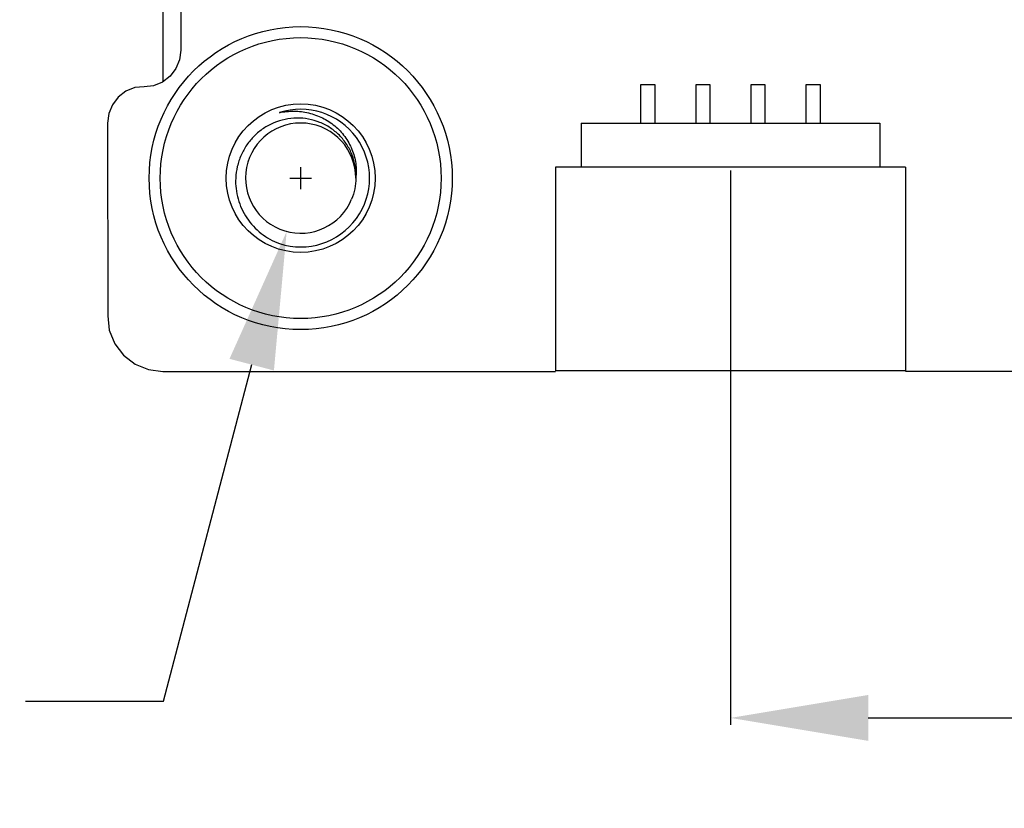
# Model space of a CAD drawing. Header units: millimetres. Extents: x -21 to 173, y -170 to -77.
# Tile 5 of 95: x 103 to 121, y -167 to -153. Entities that reach past the tile are written whole.
import ezdxf

# ---------------------------------------------------------------- set-up
doc = ezdxf.new("R2010")
doc.units = ezdxf.units.MM
doc.header["$LTSCALE"] = 1.21
doc.header["$MEASUREMENT"] = 0
doc.header["$PDMODE"] = 3
doc.header["$PDSIZE"] = 0.3125
doc.layers.get('0').update_dxf_attribs({"linetype": 'CONTINUOUS'})
doc.layers.get('DEFPOINTS').update_dxf_attribs({"linetype": 'CONTINUOUS'})
doc.layers.add('Dim', color=3, linetype='CONTINUOUS', lineweight=25)
doc.styles.get("Standard").update_dxf_attribs({"font": 'txt', "width": 0.8})
doc.dimstyles.get("Standard").update_dxf_attribs({"dimtxt": 0.15625, "dimasz": 0.1875, "dimexe": 0.125, "dimexo": 0.0625, "dimgap": 0.09, "dimtad": 0, "dimtih": 1, "dimtoh": 1, "dimzin": 4, "dimdsep": 46, "dimtxsty": 'STANDARD', "dimblk": '_FILLED', "dimblk1": '_FILLED', "dimblk2": '_FILLED', "dimcen": 0.09, "dimazin": 1, "dimtp": 0.01, "dimtm": 0.01, "dimtfac": 1, "dimtofl": 0, "dimtmove": 0, "dimatfit": 3, "dimldrblk": '_FILLED', "dimfxl": 1, "dimtolj": 1, "dimtzin": 4, "dimarcsym": 0})

# ---------------------------------------------------------------- blocks, each defined once
blk = doc.blocks.new('_FILLED')
at = {"color": 0, "linetype": 'ByBlock'}
blk.add_solid([(0, 0), (-1, 0.1667), (-1, -0.1667)], dxfattribs=at)
blk = doc.blocks.new('*D65')
at = {"layer": 'DEFPOINTS', "color": 0}
for p in [(105.53, -92.632), (171.147, -92.632), (151.345, -159.332)]:
    blk.add_point(p, dxfattribs=at)
at = {"layer": 'Dim', "color": 0, "lineweight": -2}
for p, q in [((105.592, -92.632), (171.272, -92.632)), ((171.147, -95.132), (171.147, -122.059)), ((171.147, -156.832), (171.147, -129.906)), ((151.408, -159.332), (171.272, -159.332))]:
    blk.add_line(p, q, dxfattribs=at)
at = {"layer": 'Dim', "color": 0, "lineweight": -2, "xscale": 2.5, "yscale": 2.5, "zscale": 2.5}
for p, rotation in [((171.147, -92.632), 90), ((171.147, -159.332), 270)]:
    blk.add_blockref('_FILLED', p, dxfattribs=dict(at, rotation=rotation))
at = {"layer": 'Dim', "color": 0, "insert": (171.147, -125.982), "char_height": 2.5, "attachment_point": 5, "rotation": 90, "line_spacing_factor": 2.5}
blk.add_mtext('\\A1;66.70', dxfattribs=at)
blk = doc.blocks.new('*D72')
at = {"layer": 'DEFPOINTS', "color": 0}
for p in [(115.83, -155.632), (141.13, -155.632), (141.13, -165.63)]:
    blk.add_point(p, dxfattribs=at)
at = {"layer": 'Dim', "color": 0, "lineweight": -2}
for p, q in [((115.83, -155.695), (115.83, -165.755)), ((141.13, -155.695), (141.13, -165.755)), ((118.33, -165.63), (124.556, -165.63)), ((138.63, -165.63), (132.403, -165.63))]:
    blk.add_line(p, q, dxfattribs=at)
at = {"layer": 'Dim', "color": 0, "lineweight": -2, "xscale": 2.5, "yscale": 2.5, "zscale": 2.5, "rotation": 180}
blk.add_blockref('_FILLED', (115.83, -165.63), dxfattribs=at)
at = {"layer": 'Dim', "color": 0, "lineweight": -2, "xscale": 2.5, "yscale": 2.5, "zscale": 2.5}
blk.add_blockref('_FILLED', (141.13, -165.63), dxfattribs=at)
at = {"layer": 'Dim', "color": 0, "insert": (128.48, -165.63), "char_height": 2.5, "attachment_point": 5, "line_spacing_factor": 2.5}
blk.add_mtext('\\A1;25.30', dxfattribs=at)
blk = doc.blocks.new('*D75')
at = {"layer": 'DEFPOINTS', "color": 0}
for p in [(108.283, -154.865), (107.776, -156.8)]:
    blk.add_point(p, dxfattribs=at)
at = {"layer": 'Dim', "color": 0, "lineweight": -2}
for p, q in [((108.03, -156.03), (108.03, -155.634)), ((107.832, -155.832), (108.228, -155.832)), ((105.539, -165.323), (107.141, -159.218)), ((103.039, -165.323), (105.539, -165.323))]:
    blk.add_line(p, q, dxfattribs=at)
at = {"layer": 'Dim', "color": 0, "lineweight": -2, "xscale": 2.5, "yscale": 2.5, "zscale": 2.5, "rotation": 75.29865262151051}
blk.add_blockref('_FILLED', (107.776, -156.8), dxfattribs=at)
at = {"layer": 'Dim', "color": 0, "insert": (94.283, -165.323), "char_height": 2.5, "attachment_point": 5}
blk.add_mtext('\\A1;4*M2.00-H4', dxfattribs=at)

msp = doc.modelspace()

# ---------------------------------------------------------------- linework, layer by layer
at = {"color": 7, "linetype": 'Continuous'}
for p, q in [((105.53, -147.931), (105.53, -154.083)), ((105.856, -147.931), (105.856, -153.512)), ((105.856, -153.512), (105.833, -153.684)), ((105.767, -153.845), (105.661, -153.983)), ((105.833, -153.684), (105.767, -153.845)), ((105.661, -153.983), (105.523, -154.088)), ((105.018, -154.189), (104.857, -154.255)), ((105.19, -154.178), (105.018, -154.189)), ((105.362, -154.155), (105.19, -154.178)), ((105.523, -154.088), (105.362, -154.155)), ((114.205, -154.132), (114.455, -154.132)), ((114.205, -154.832), (114.205, -154.132)), ((114.455, -154.132), (114.455, -154.832)), ((115.205, -154.132), (115.455, -154.132)), ((115.205, -154.832), (115.205, -154.132)), ((115.455, -154.132), (115.455, -154.832)), ((116.205, -154.132), (116.455, -154.132)), ((116.205, -154.832), (116.205, -154.132)), ((116.455, -154.132), (116.455, -154.832)), ((117.205, -154.132), (117.455, -154.132)), ((117.205, -154.832), (117.205, -154.132)), ((117.455, -154.132), (117.455, -154.832)), ((104.719, -154.361), (104.613, -154.499)), ((104.857, -154.255), (104.719, -154.361)), ((104.613, -154.499), (104.547, -154.66)), ((104.547, -154.66), (104.524, -154.832)), ((104.524, -154.832), (104.53, -158.332)), ((113.118, -154.832), (118.541, -154.832)), ((113.118, -154.832), (113.118, -155.632)), ((118.541, -154.832), (118.541, -155.632)), ((119.005, -155.632), (112.655, -155.632)), ((112.655, -155.632), (112.655, -159.332)), ((119.005, -155.632), (119.005, -159.332)), ((104.53, -158.332), (104.555, -158.593)), ((104.555, -158.593), (104.656, -158.837)), ((104.656, -158.837), (104.816, -159.046)), ((104.816, -159.046), (105.025, -159.206)), ((105.025, -159.206), (105.268, -159.307)), ((105.268, -159.307), (105.53, -159.341)), ((105.53, -159.341), (112.655, -159.34)), ((119.005, -159.332), (112.655, -159.332)), ((119.005, -159.338), (124.01, -159.338))]:
    msp.add_line(p, q, dxfattribs=at)
for radius in [2.75, 2.55, 1.35]:
    msp.add_circle((108.03, -155.832), radius, dxfattribs=at)
for radius, start, end in [(1.25, 252, 108), (1, 0.0002, 337.4998)]:
    msp.add_arc((108.03, -155.832), radius, start, end, dxfattribs=at)
for points, knots in [([(109.03, -155.832), (109.034, -155.761), (109.026, -155.618), (108.97, -155.41), (108.873, -155.218), (108.737, -155.05), (108.571, -154.914), (108.381, -154.814), (108.174, -154.753), (107.96, -154.735), (107.746, -154.758), (107.54, -154.823), (107.351, -154.925), (107.185, -155.062), (107.047, -155.227), (106.943, -155.415), (106.874, -155.619), (106.854, -155.761), (106.851, -155.832)], [0, 0, 0, 0, 0.062474, 0.12495, 0.187431, 0.249916, 0.312406, 0.374899, 0.437394, 0.499893, 0.562395, 0.624901, 0.68741, 0.749921, 0.812435, 0.874955, 0.937476, 1, 1, 1, 1]), ([(107.643, -154.644), (107.73, -154.625), (107.909, -154.607), (108.176, -154.639), (108.387, -154.715), (108.541, -154.803), (108.685, -154.908), (108.839, -155.071), (108.949, -155.267), (109.006, -155.435), (109.041, -155.609), (109.041, -155.745), (109.03, -155.832)], [0, 0, 0, 0, 0.125139, 0.250227, 0.375268, 0.437874, 0.500469, 0.625399, 0.750259, 0.812788, 0.875295, 1, 1, 1, 1]), ([(106.851, -155.832), (106.848, -155.896), (106.852, -156.024), (106.889, -156.212), (106.955, -156.391), (107.08, -156.613), (107.299, -156.85), (107.525, -156.977), (107.643, -157.021)], [0, 0, 0, 0, 0.125176, 0.250358, 0.375544, 0.50073, 0.750346, 1, 1, 1, 1])]:
    msp.add_open_spline(points, degree=3, knots=knots, dxfattribs=at)
msp.add_open_spline([(109.03, -155.832), (109.03, -155.898), (109.017, -156.029), (108.978, -156.155), (108.953, -156.215)], degree=3, dxfattribs=at)

# ---------------------------------------------------------------- dimensions: what is measured, and where the dimension line sits
at = {"layer": 'Dim'}
dim = msp.add_linear_dim(base=(171.147, -92.632), p1=(151.345, -159.332), p2=(105.53, -92.632), angle=90, dimstyle='STANDARD', override={"dimtxt": 2.5, "dimasz": 2.5, "dimtih": 0, "dimtoh": 0, "dimzin": 0, "dimcen": 0.198, "dimadec": 0, "dimazin": 0, "dimtp": 0, "dimtm": 0, "dimtdec": 4, "dimtzin": 0}, dxfattribs=at)
dim.commit()
dim.dimension.update_dxf_attribs({"geometry": '*D65', "text_midpoint": (171.147, -125.982)})
dim = msp.add_diameter_dim_2p(p1=(108.283, -154.865), p2=(107.776, -156.8), text='4*M<>-H4', dimstyle='STANDARD', override={"dimtxt": 2.5, "dimasz": 2.5, "dimtih": 0, "dimzin": 0, "dimpost": '<>', "dimcen": 0.198, "dimadec": 0, "dimazin": 0, "dimtp": 0, "dimtm": 0, "dimtdec": 4, "dimtzin": 0}, dxfattribs=at)
dim.commit()
dim.dimension.update_dxf_attribs({"geometry": '*D75', "text_midpoint": (94.283, -165.323), "dimtype": 163})
dim = msp.add_linear_dim(base=(141.13, -165.63), p1=(115.83, -155.632), p2=(141.13, -155.632), dimstyle='STANDARD', override={"dimtxt": 2.5, "dimasz": 2.5, "dimtih": 0, "dimtoh": 0, "dimzin": 0, "dimcen": 0.198, "dimadec": 0, "dimazin": 0, "dimtp": 0, "dimtm": 0, "dimtdec": 4, "dimtzin": 0}, dxfattribs=at)
dim.commit()
dim.dimension.update_dxf_attribs({"geometry": '*D72', "text_midpoint": (128.48, -165.63)})

doc.saveas('drawing.dxf')
